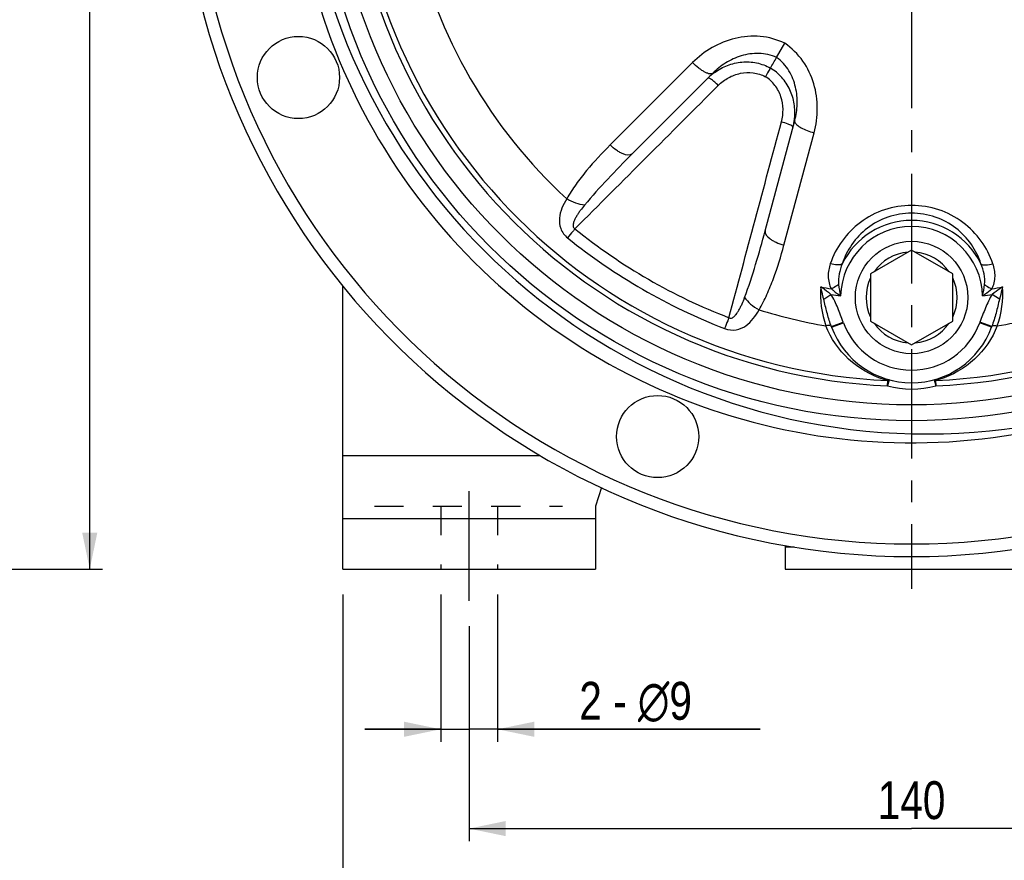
# Model space of a CAD drawing. Header units: millimetres. Extents: x 0 to 841, y 0 to 594.
# Tile 10 of 13: x 557 to 712, y 201 to 334. Entities that reach past the tile are written whole.
import ezdxf

# ---------------------------------------------------------------- set-up
doc = ezdxf.new("R2010")
doc.units = ezdxf.units.MM
doc.header["$LTSCALE"] = 46.2
doc.linetypes.add('CENTER', pattern=[0.6, 0.375, -0.075, 0.075, -0.075])
doc.linetypes.add('HIDDEN', pattern=[0.2, 0.1, -0.1])
doc.layers.get('0').update_dxf_attribs({"linetype": 'CONTINUOUS'})
for name, color, linetype in [('ASSI', 7, 'CONTINUOUS'), ('GEOM', 7, 'CONTINUOUS'), ('QUOTE', 7, 'CONTINUOUS')]:
    doc.layers.add(name, color=color, linetype=linetype)
doc.styles.get("Standard").update_dxf_attribs({"font": 'txt', "width": 0.8})
doc.dimstyles.new('DIMSTYLE_1', dxfattribs={"dimtxt": 6, "dimasz": 5.8, "dimexe": 1, "dimexo": 2, "dimgap": 0.75, "dimtad": 1, "dimdec": 3, "dimtxsty": 'Standard', "dimblk": '_FILLED', "dimblk1": '_FILLED', "dimblk2": '_FILLED', "dimcen": 0.09, "dimadec": 3, "dimazin": 2, "dimtp": 0.5, "dimtm": 0.5, "dimtfac": 1, "dimtdec": 3, "dimtofl": 0, "dimtmove": 0, "dimatfit": 3, "dimldrblk": '_FILLED', "dimfxl": 0, "dimtolj": 1, "dimarcsym": 0})
doc.dimstyles.new('DIMSTYLE_2', dxfattribs={"dimtxt": 6, "dimasz": 5.8, "dimexe": 1, "dimexo": 2, "dimgap": 0.75, "dimtad": 1, "dimdec": 3, "dimtxsty": 'Standard', "dimblk": '_FILLED', "dimblk1": '_FILLED', "dimblk2": '_FILLED', "dimcen": 0.09, "dimadec": 3, "dimazin": 2, "dimtp": 0.2, "dimtm": 0.2, "dimtfac": 1, "dimtdec": 3, "dimtofl": 0, "dimtmove": 0, "dimatfit": 3, "dimldrblk": '_FILLED', "dimfxl": 0, "dimtolj": 1, "dimarcsym": 0})

# ---------------------------------------------------------------- blocks, each defined once
blk = doc.blocks.new('_FILLED')
at = {"color": 0, "linetype": 'ByBlock'}
blk.add_solid([(0, 0), (-1, 0.207), (-1, -0.207)], dxfattribs=at)
blk = doc.blocks.new('*D1')
at = {"layer": 'QUOTE', "color": 2, "linetype": 'Continuous'}
for p, q in [((627.68, 238.09), (627.68, 204.04)), ((767.68, 238.09), (767.68, 204.04)), ((627.68, 206.04), (697.68, 206.04)), ((767.68, 206.04), (697.68, 206.04))]:
    blk.add_line(p, q, dxfattribs=at)
at = {"layer": 'QUOTE', "color": 2, "linetype": 'Continuous', "xscale": 5.8, "yscale": 5.8, "zscale": 5.8, "rotation": 180}
blk.add_blockref('_FILLED', (627.68, 206.04), dxfattribs=at)
at = {"layer": 'QUOTE', "color": 2, "linetype": 'Continuous', "xscale": 5.8, "yscale": 5.8, "zscale": 5.8}
blk.add_blockref('_FILLED', (767.68, 206.04), dxfattribs=at)
at = {"layer": 'QUOTE', "color": 2, "linetype": 'Continuous', "insert": (697.68, 213.54), "char_height": 6, "width": 16.8, "attachment_point": 2, "line_spacing_factor": 0.9}
blk.add_mtext('140', dxfattribs=at)
blk = doc.blocks.new('*D2')
at = {"layer": 'QUOTE', "color": 2, "linetype": 'Continuous'}
for p, q in [((623.18, 243.09), (623.18, 219.76)), ((632.18, 243.09), (632.18, 219.76)), ((623.18, 221.76), (611.18, 221.76)), ((611.18, 221.76), (627.68, 221.76)), ((673.71, 221.76), (627.68, 221.76)), ((632.18, 221.76), (673.71, 221.76))]:
    blk.add_line(p, q, dxfattribs=at)
at = {"layer": 'QUOTE', "color": 2, "linetype": 'Continuous', "xscale": 5.8, "yscale": 5.8, "zscale": 5.8}
blk.add_blockref('_FILLED', (623.18, 221.76), dxfattribs=at)
at = {"layer": 'QUOTE', "color": 2, "linetype": 'Continuous', "xscale": 5.8, "yscale": 5.8, "zscale": 5.8, "rotation": 180}
blk.add_blockref('_FILLED', (632.18, 221.76), dxfattribs=at)
at = {"layer": 'QUOTE', "color": 2, "linetype": 'Continuous', "insert": (645.11, 229.26), "char_height": 6, "width": 42.9, "attachment_point": 1, "line_spacing_factor": 0.9}
blk.add_mtext('2 - \\Fgdt;{\\Fgdt;n}\\Ftxt;9', dxfattribs=at)
blk = doc.blocks.new('*D5')
at = {"layer": 'QUOTE', "color": 2, "linetype": 'Continuous'}
for p, q in [((357.7, 489.09), (569.66, 489.09)), ((567.66, 489.09), (567.66, 368.09)), ((567.66, 247.09), (567.66, 368.09)), ((435.25, 247.09), (569.66, 247.09))]:
    blk.add_line(p, q, dxfattribs=at)
at = {"layer": 'QUOTE', "color": 2, "linetype": 'Continuous', "xscale": 5.8, "yscale": 5.8, "zscale": 5.8}
for p, rotation in [((567.66, 489.09), 90), ((567.66, 247.09), 270)]:
    blk.add_blockref('_FILLED', p, dxfattribs=dict(at, rotation=rotation))
at = {"layer": 'QUOTE', "color": 2, "linetype": 'Continuous', "insert": (560.16, 368.09), "char_height": 6, "width": 20.4, "attachment_point": 2, "rotation": 90, "line_spacing_factor": 0.9}
blk.add_mtext('242', dxfattribs=at)
blk = doc.blocks.new('*D19')
at = {"layer": 'QUOTE', "color": 2, "linetype": 'Continuous'}
for p, q in [((607.68, 243.09), (607.68, 187.87)), ((787.68, 243.09), (787.68, 187.87)), ((607.68, 189.87), (697.68, 189.87)), ((787.68, 189.87), (697.68, 189.87))]:
    blk.add_line(p, q, dxfattribs=at)
at = {"layer": 'QUOTE', "color": 2, "linetype": 'Continuous', "xscale": 5.8, "yscale": 5.8, "zscale": 5.8, "rotation": 180}
blk.add_blockref('_FILLED', (607.68, 189.87), dxfattribs=at)
at = {"layer": 'QUOTE', "color": 2, "linetype": 'Continuous', "xscale": 5.8, "yscale": 5.8, "zscale": 5.8}
blk.add_blockref('_FILLED', (787.68, 189.87), dxfattribs=at)
at = {"layer": 'QUOTE', "color": 2, "linetype": 'Continuous', "insert": (697.68, 197.37), "char_height": 6, "width": 16.2, "attachment_point": 2, "line_spacing_factor": 0.9}
blk.add_mtext('180', dxfattribs=at)

msp = doc.modelspace()

# ---------------------------------------------------------------- linework, layer by layer
at = {"layer": 'ASSI', "color": 2, "linetype": 'CENTER'}
for p, q in [((697.6846, 365.0915), (697.6846, 243.99)), ((627.6846, 242.0915), (627.6846, 262.0915))]:
    msp.add_line(p, q, dxfattribs=at)
at = {"layer": 'ASSI', "color": 7, "linetype": 'Continuous'}
for p, q in [((607.6846, 265.0915), (607.6846, 291.9065)), ((607.6846, 265.0915), (638.8969, 265.0915)), ((677.6846, 250.5915), (677.6846, 247.0915)), ((677.6846, 247.0915), (717.6846, 247.0915))]:
    msp.add_line(p, q, dxfattribs=at)
at = {"layer": 'ASSI', "color": 8, "linetype": 'HIDDEN'}
for p, q in [((623.1846, 257.0915), (623.1846, 247.0915)), ((632.1846, 257.0915), (632.1846, 247.0915))]:
    msp.add_line(p, q, dxfattribs=at)
at = {"layer": 'ASSI', "color": 7, "linetype": 'Continuous'}
for centre in [(600.6773, 324.9097), (657.5029, 268.0842)]:
    msp.add_circle(centre, 6.5, dxfattribs=at)
at = {"layer": 'GEOM', "color": 7, "linetype": 'Continuous'}
for p, q in [((676.3274, 328.0997), (677.612, 330.3247)), ((666.2174, 325.5718), (653.4605, 312.8148)), ((674.5238, 300.654), (679.1932, 318.0804)), ((697.6846, 297.5971), (691.1846, 293.8443)), ((704.1846, 293.8443), (697.6846, 297.5971)), ((691.1846, 293.8443), (691.1846, 286.3387)), ((704.1846, 286.3387), (704.1846, 293.8443)), ((691.1846, 286.3387), (697.6846, 282.586)), ((697.6846, 282.586), (704.1846, 286.3387)), ((607.6846, 247.0915), (607.6846, 265.0915)), ((648.6315, 260.0056), (647.6846, 257.0915)), ((647.6846, 257.0915), (647.6846, 247.0915)), ((607.6846, 255.0915), (647.6846, 255.0915)), ((677.6846, 250.5915), (677.6846, 247.0915)), ((607.6846, 247.0915), (647.6846, 247.0915))]:
    msp.add_line(p, q, dxfattribs=at)
at = {"layer": 'GEOM', "color": 9, "linetype": 'Continuous'}
for p, q in [((663.0292, 327.268), (650.004, 314.2428)), ((677.4887, 298.3745), (682.2563, 316.1672)), ((683.7743, 289.8244), (684.9247, 290.5869)), ((711.5949, 289.8244), (710.4445, 290.5869)), ((684.9961, 285.4814), (686.8711, 286.1767)), ((685.0251, 285.4025), (686.9006, 286.0972)), ((686.9006, 286.0972), (686.8711, 286.1767)), ((708.4981, 286.1767), (708.4687, 286.0972)), ((710.3441, 285.4025), (708.4687, 286.0972)), ((710.3732, 285.4814), (708.4981, 286.1767)), ((694.1292, 277.0681), (693.8658, 276.1034)), ((693.8658, 276.1034), (693.9024, 276.956)), ((701.2401, 277.0681), (701.5035, 276.1034)), ((701.4669, 276.956), (701.5035, 276.1034)), ((679.0951, 250.5915), (677.6846, 250.5915))]:
    msp.add_line(p, q, dxfattribs=at)
at = {"layer": 'GEOM', "color": 8, "linetype": 'HIDDEN'}
msp.add_line((612.6846, 257.0915), (642.4273, 257.0915), dxfattribs=at)
at = {"layer": 'GEOM', "color": 7, "linetype": 'Continuous'}
for centre, radius in [((697.6846, 365.0915), 94.5), ((697.6846, 290.0915), 8.9)]:
    msp.add_circle(centre, radius, dxfattribs=at)
at = {"layer": 'GEOM', "color": 9, "linetype": 'Continuous'}
msp.add_circle((697.6846, 365.0915), 92, dxfattribs=at)
at = {"layer": 'GEOM', "color": 7, "linetype": 'Continuous'}
for centre, radius, start, end in [((697.6846, 365.0915), 116, 98.678951, 81.321049), ((700.0846, 367.4915), 99, 180, 81.80388), ((697.6846, 365.0915), 98, 100.58398, 298.302446), ((706.2858, 293.2775), 22.6723, 200.112092, 200.324656), ((697.6846, 290.0915), 13.5, 200.324355, 339.67562), ((689.0823, 293.2779), 22.6735, 339.675242, 339.887832), ((678.1846, 250.5915), 0.5, 150.541099, 180)]:
    msp.add_arc(centre, radius, start, end, dxfattribs=at)
at = {"layer": 'GEOM', "color": 9, "linetype": 'Continuous'}
for centre, radius, start, end in [((697.6846, 365.0915), 114, 98.831055, 81.168946), ((697.6846, 365.0915), 89.07, 92.457274, 267.542726), ((697.6846, 365.0915), 89.07, 272.457274, 87.542726), ((697.6846, 365.0915), 88.2166, 92.457274, 267.542726), ((697.6846, 365.0915), 88.2166, 272.457274, 87.542726), ((697.6846, 365.0915), 80.6362, 192.581927, 227.418047), ((671.8015, 318.4565), 8.9798, 126.135395, 134.987094), ((670.2405, 319.3581), 8.9783, 349.529053, 353.935618), ((670.2577, 319.3546), 8.9608, 345.007, 349.53145), ((697.6846, 290.0915), 12.1986, 25.880037, 154.11999), ((701.1603, 371.1116), 90.2232, 231.03262, 248.967379), ((697.6846, 290.0915), 11.2327, 1.272688, 178.727313), ((702.0455, 372.6448), 93.8283, 231.209362, 248.790638), ((697.6846, 290.0915), 7.2, 94.525631, 145.474369), ((697.6846, 290.0915), 7.2, 34.525631, 85.474369), ((697.6846, 290.0915), 7.2, 154.525631, 205.474369), ((697.6846, 290.0915), 7.2, 334.525631, 25.474369), ((697.6844, 290.5301), 14.415, 175.04789, 199.993424), ((697.6846, 365.0915), 74.7104, 258.91719, 260.21873), ((702.6845, 294.1617), 16.6734, 186.907972, 193.24687), ((692.6114, 294.1747), 16.7479, 346.767226, 353.077932), ((697.6846, 365.0915), 74.7104, 279.780903, 281.082812), ((697.7105, 290.5237), 14.3887, 339.995556, 4.985499), ((697.6846, 365.0915), 75.5894, 260.281616, 261.456248), ((697.6846, 365.0915), 75.5894, 278.543752, 279.718334), ((697.6846, 365.0915), 80.6362, 252.581927, 260.32875), ((697.6846, 365.0915), 80.6362, 279.671262, 287.418041), ((706.4513, 293.337), 22.8482, 199.499538, 200.109647), ((697.6846, 290.0915), 11.5, 200.324311, 339.675694), ((697.6846, 290.0915), 7.2, 214.525631, 265.474369), ((697.6846, 290.0915), 7.2, 274.525631, 325.474369), ((697.6726, 291.2322), 14.7656, 252.673491, 255.20662), ((697.6846, 290.0915), 14.5, 254.730065, 285.269935), ((697.6985, 291.2259), 14.7591, 284.792692, 287.223087)]:
    msp.add_arc(centre, radius, start, end, dxfattribs=at)
for points, knots in [([(677.612, 330.3247), (676.4081, 330.9198), (673.76, 331.6432), (669.7246, 331.3022), (666.0328, 329.7987), (663.9448, 328.1836), (663.0292, 327.268)], [0, 0, 0, 0, 0.25449707, 0.50630046, 0.75463398, 1, 1, 1, 1]), ([(682.2563, 316.1672), (682.5914, 317.4179), (682.946, 320.034), (682.4022, 323.9831), (680.6795, 327.6482), (678.7294, 329.5799), (677.612, 330.3247)], [0, 0, 0, 0, 0.24536673, 0.49373136, 0.74552673, 1, 1, 1, 1]), ([(676.3275, 328.0997), (675.447, 328.4909), (673.5345, 328.8899), (670.7292, 328.4638), (668.2425, 327.3155), (666.8389, 326.1932), (666.2174, 325.5718)], [0, 0, 0, 0, 0.26231644, 0.5156675, 0.76072147, 1, 1, 1, 1]), ([(666.2175, 325.5719), (666.1047, 325.459), (665.77, 325.4444), (665.3669, 325.5725), (664.9506, 325.7663), (664.4952, 326.0437), (663.8263, 326.5266), (663.3434, 326.9562), (663.0292, 327.268)], [0, 0, 0, 0, 0.12684902, 0.2238871, 0.34505899, 0.4878256, 0.64813762, 1, 1, 1, 1]), ([(666.5062, 325.7088), (667.1344, 326.1675), (668.5185, 326.9237), (670.8195, 327.4616), (673.183, 327.3359), (674.6702, 326.7854), (675.3496, 326.4054)], [0, 0, 0, 0, 0.24990089, 0.49984069, 0.74990714, 1, 1, 1, 1]), ([(679.1932, 318.0804), (679.4207, 318.9294), (679.6907, 320.7064), (679.4417, 323.4343), (678.4078, 326.0764), (677.1063, 327.533), (676.3275, 328.0997)], [0, 0, 0, 0, 0.23931483, 0.48441768, 0.73775825, 1, 1, 1, 1]), ([(667.0962, 323.6548), (667.5703, 324.1294), (668.6581, 324.9525), (670.5746, 325.674), (672.6342, 325.7756), (673.9608, 325.3567), (674.5566, 325.0325)], [0, 0, 0, 0, 0.24872504, 0.49806533, 0.74853867, 1, 1, 1, 1]), ([(679.1686, 318.4096), (679.2506, 319.1821), (679.2118, 320.7569), (678.5264, 323.0153), (677.2364, 324.9961), (676.0175, 326.0075), (675.3496, 326.4054)], [0, 0, 0, 0, 0.2499031, 0.49984235, 0.74990809, 1, 1, 1, 1]), ([(667.0962, 323.6548), (666.917, 323.8332), (666.5743, 324.1534), (666.0966, 324.5391), (665.7502, 324.7608), (665.5492, 324.835), (665.4715, 324.8257), (665.4533, 324.8076)], [0, 0, 0, 0, 0.36965293, 0.68409896, 0.89944251, 0.96248616, 1, 1, 1, 1]), ([(677.0936, 317.8828), (677.2676, 318.5307), (677.4365, 319.8843), (677.1031, 321.9048), (676.1613, 323.7392), (675.1352, 324.6787), (674.5566, 325.0325)], [0, 0, 0, 0, 0.24872985, 0.49806853, 0.74854083, 1, 1, 1, 1]), ([(678.4185, 317.4213), (678.3271, 317.4637), (677.8959, 317.646), (677.4481, 317.787), (677.0936, 317.8828)], [0, 0, 0, 0, 0.21524236, 1, 1, 1, 1]), ([(679.1932, 318.0804), (679.1786, 318.026), (679.1802, 317.9445), (679.2025, 317.8705), (679.2097, 317.8507)], [0, 0, 0, 0, 0.72788059, 1, 1, 1, 1]), ([(679.2097, 317.8507), (679.2714, 317.6803), (679.5988, 317.3346), (680.2683, 316.9088), (681.1878, 316.4946), (681.8838, 316.2686), (682.2563, 316.1672)], [0, 0, 0, 0, 0.15304716, 0.3825094, 0.67400502, 1, 1, 1, 1]), ([(678.8025, 317.2025), (678.7793, 317.2205), (678.658, 317.3048), (678.5255, 317.3715), (678.4185, 317.4213)], [0, 0, 0, 0, 0.19948581, 1, 1, 1, 1]), ([(678.9134, 317.0364), (678.9164, 317.0477), (678.9108, 317.1196), (678.8476, 317.1674), (678.8025, 317.2025)], [0, 0, 0, 0, 0.1692909, 1, 1, 1, 1]), ([(650.004, 314.2428), (648.6995, 312.9384), (646.8137, 310.9206), (644.5629, 308.0305), (643.5665, 306.5067), (643.1224, 305.718)], [0, 0, 0, 0, 0.50386873, 0.75277096, 1, 1, 1, 1]), ([(653.4605, 312.8148), (653.1244, 312.4787), (652.2604, 312.6826), (651.5217, 313.0583), (650.8116, 313.5099), (650.3192, 313.931), (650.004, 314.2428)], [0, 0, 0, 0, 0.36374146, 0.50460943, 0.66066788, 1, 1, 1, 1]), ([(653.4605, 312.8148), (652.1555, 311.5098), (649.5839, 308.8729), (647.1143, 306.1358), (645.9472, 304.7163)], [0, 0, 0, 0, 0.50105617, 1, 1, 1, 1]), ([(643.1224, 305.718), (642.8319, 305.243), (642.3163, 304.27), (641.8645, 302.6596), (642.042, 300.8976), (642.7838, 299.8985), (643.2643, 299.5112)], [0, 0, 0, 0, 0.24544172, 0.48325335, 0.72792654, 1, 1, 1, 1]), ([(645.9472, 304.7163), (645.4781, 304.738), (644.4843, 304.9818), (643.5764, 305.4313), (643.1226, 305.7183)], [0, 0, 0, 0, 0.4664879, 1, 1, 1, 1]), ([(645.9472, 304.7163), (645.7142, 304.433), (645.374, 304.002), (644.9524, 303.4061), (644.66, 302.948), (644.4013, 302.473), (644.2291, 302.0557), (644.1464, 301.7042), (644.1285, 301.4298), (644.1948, 301.15), (644.3375, 301.0086), (644.4209, 300.9626)], [0, 0, 0, 0, 0.25154869, 0.37638827, 0.50055758, 0.62407286, 0.74711503, 0.80878141, 0.87100647, 0.93463053, 1, 1, 1, 1]), ([(697.6846, 304.6646), (696.2308, 304.6643), (693.3297, 304.1927), (689.4918, 302.1824), (686.5302, 299.179), (685.2559, 296.7126), (684.8199, 295.4397)], [0, 0, 0, 0, 0.25921205, 0.51338764, 0.7601161, 1, 1, 1, 1]), ([(710.5493, 295.4397), (710.1134, 296.7126), (708.8391, 299.179), (705.8774, 302.1824), (702.0395, 304.1926), (699.1385, 304.6644), (697.6846, 304.6646)], [0, 0, 0, 0, 0.23988392, 0.4866124, 0.7407881, 1, 1, 1, 1]), ([(697.6846, 303.4437), (696.4198, 303.4435), (693.9028, 303.0233), (690.6054, 301.2471), (688.108, 298.6301), (687.0593, 296.5049), (686.7094, 295.4161)], [0, 0, 0, 0, 0.26202983, 0.51737092, 0.76305228, 1, 1, 1, 1]), ([(708.6598, 295.4161), (708.31, 296.505), (707.2613, 298.6301), (704.7638, 301.2471), (701.4665, 303.0233), (698.9494, 303.4436), (697.6846, 303.4437)], [0, 0, 0, 0, 0.23694768, 0.4826288, 0.73797005, 1, 1, 1, 1]), ([(644.4209, 300.9626), (644.3137, 300.8293), (643.9265, 300.3468), (643.541, 299.8629), (643.2643, 299.5112)], [0, 0, 0, 0, 0.27659489, 1, 1, 1, 1]), ([(671.2669, 290.0979), (671.9127, 291.8185), (673.0483, 295.3257), (674.0461, 298.8713), (674.5238, 300.654)], [0, 0, 0, 0, 0.49894395, 1, 1, 1, 1]), ([(674.5238, 300.654), (674.4007, 300.1948), (675.0093, 299.5485), (675.704, 299.0966), (676.4502, 298.7075), (677.061, 298.4916), (677.4887, 298.3745)], [0, 0, 0, 0, 0.36374145, 0.50460943, 0.66066787, 1, 1, 1, 1]), ([(673.5467, 288.1523), (674.0077, 288.9312), (674.8292, 290.5561), (676.2067, 293.9505), (677.0112, 296.5926), (677.4887, 298.3745)], [0, 0, 0, 0, 0.24722965, 0.49613228, 1, 1, 1, 1]), ([(684.8199, 295.4397), (684.6012, 294.8008), (684.3515, 293.4467), (684.6524, 292.0549), (684.9926, 291.4673)], [0, 0, 0, 0, 0.49866074, 1, 1, 1, 1]), ([(686.7094, 295.416), (686.6157, 295.3493), (686.3566, 295.2596), (685.7115, 295.2182), (685.1814, 295.3261), (684.8199, 295.4397)], [0, 0, 0, 0, 0.17830431, 0.41219934, 1, 1, 1, 1]), ([(686.7095, 295.4162), (686.4905, 294.9046), (686.1549, 293.8377), (686.0656, 292.7079), (686.1321, 292.1563)], [0, 0, 0, 0, 0.50042619, 1, 1, 1, 1]), ([(708.6598, 295.4159), (708.7535, 295.3493), (709.0126, 295.2596), (709.6578, 295.2182), (710.1879, 295.3261), (710.5493, 295.4398)], [0, 0, 0, 0, 0.17830582, 0.41220258, 1, 1, 1, 1]), ([(709.2371, 292.1563), (709.3037, 292.7079), (709.2143, 293.8377), (708.8788, 294.9046), (708.6598, 295.4162)], [0, 0, 0, 0, 0.49957894, 1, 1, 1, 1]), ([(710.3766, 291.467), (710.7168, 292.0547), (711.0179, 293.4466), (710.7681, 294.8008), (710.5493, 295.4397)], [0, 0, 0, 0, 0.50136355, 1, 1, 1, 1]), ([(684.9247, 290.5869), (684.7924, 290.6891), (684.2636, 291.0917), (683.7274, 291.4845), (683.3232, 291.7744)], [0, 0, 0, 0, 0.2515484, 1, 1, 1, 1]), ([(683.7743, 289.8244), (683.7313, 289.9885), (683.5663, 290.635), (683.4199, 291.2863), (683.3232, 291.7744)], [0, 0, 0, 0, 0.25427941, 1, 1, 1, 1]), ([(684.9923, 291.4674), (685.1079, 291.3689), (685.5822, 290.9766), (686.0756, 290.6077), (686.4547, 290.341)], [0, 0, 0, 0, 0.24676631, 1, 1, 1, 1]), ([(686.1321, 292.1563), (686.0471, 292.0889), (685.6891, 291.8253), (685.2992, 291.6047), (684.9927, 291.4671)], [0, 0, 0, 0, 0.24394841, 1, 1, 1, 1]), ([(708.9145, 290.341), (709.0414, 290.4301), (709.541, 290.7891), (710.0261, 291.1687), (710.3765, 291.467)], [0, 0, 0, 0, 0.25205457, 1, 1, 1, 1]), ([(709.2371, 292.1563), (709.3221, 292.0889), (709.6802, 291.8253), (710.07, 291.6047), (710.3766, 291.467)], [0, 0, 0, 0, 0.24394842, 1, 1, 1, 1]), ([(712.046, 291.7744), (711.9122, 291.6784), (711.3737, 291.289), (710.8402, 290.8924), (710.4444, 290.5868)], [0, 0, 0, 0, 0.24776912, 1, 1, 1, 1]), ([(712.0447, 291.7671), (712.0129, 291.6071), (711.8781, 290.9561), (711.7223, 290.3095), (711.5949, 289.8244)], [0, 0, 0, 0, 0.2454223, 1, 1, 1, 1]), ([(668.7793, 286.8994), (668.861, 286.8498), (669.0555, 286.7973), (669.3309, 286.8808), (669.56, 287.0328), (669.8225, 287.2808), (670.0979, 287.6383), (670.3796, 288.0999), (670.63, 288.582), (670.935, 289.2448), (671.1381, 289.7547), (671.2669, 290.0979)], [0, 0, 0, 0, 0.06558423, 0.12928313, 0.19147506, 0.25314583, 0.37616493, 0.4996412, 0.62376514, 0.74855427, 1, 1, 1, 1]), ([(671.267, 290.0979), (671.5203, 289.7026), (672.2283, 288.9638), (673.0714, 288.4022), (673.5469, 288.1527)], [0, 0, 0, 0, 0.46648173, 1, 1, 1, 1]), ([(684.9137, 285.7103), (684.6761, 286.3811), (684.3682, 287.4046), (684.0263, 288.7863), (683.8648, 289.4798), (683.7743, 289.8244)], [0, 0, 0, 0, 0.49987032, 0.74977993, 1, 1, 1, 1]), ([(686.8711, 286.1767), (686.5913, 286.9314), (686.1699, 288.0635), (685.5281, 289.5396), (685.1469, 290.2517), (684.9247, 290.5869)], [0, 0, 0, 0, 0.50008465, 0.75010932, 1, 1, 1, 1]), ([(710.4445, 290.5869), (710.2224, 290.2515), (709.8411, 289.5396), (709.1994, 288.0635), (708.7779, 286.9314), (708.4981, 286.1767)], [0, 0, 0, 0, 0.24989895, 0.499923, 1, 1, 1, 1]), ([(711.5949, 289.8244), (711.4993, 289.4603), (711.3294, 288.7271), (710.9652, 287.2675), (710.6318, 286.1877), (710.3732, 285.4814)], [0, 0, 0, 0, 0.25020086, 0.50009291, 1, 1, 1, 1]), ([(668.1006, 285.1719), (668.6759, 284.948), (669.9129, 284.8076), (671.5275, 285.5338), (672.696, 286.7306), (673.2807, 287.6633), (673.5466, 288.1523)], [0, 0, 0, 0, 0.27214428, 0.51683893, 0.75461095, 1, 1, 1, 1]), ([(668.7792, 286.8994), (668.7174, 286.7398), (668.4931, 286.1633), (668.2668, 285.5875), (668.1006, 285.172)], [0, 0, 0, 0, 0.27659716, 1, 1, 1, 1]), ([(684.7518, 285.6411), (684.709, 285.65), (684.5035, 285.6729), (684.2955, 285.641), (684.1382, 285.6014)], [0, 0, 0, 0, 0.21230337, 1, 1, 1, 1]), ([(693.2751, 277.1366), (691.2355, 277.7729), (687.3981, 279.9614), (684.901, 283.6207), (684.1382, 285.6014)], [0, 0, 0, 0, 0.50164937, 1, 1, 1, 1]), ([(684.9961, 285.4814), (684.9882, 285.5009), (684.9331, 285.5867), (684.8289, 285.6251), (684.7518, 285.6411)], [0, 0, 0, 0, 0.21034061, 1, 1, 1, 1]), ([(711.2311, 285.6015), (710.4668, 283.617), (707.9627, 279.9507), (704.1138, 277.7626), (702.0686, 277.1286)], [0, 0, 0, 0, 0.49828002, 1, 1, 1, 1]), ([(710.3732, 285.4814), (710.3809, 285.5006), (710.4346, 285.5849), (710.5362, 285.6235), (710.6116, 285.6398)], [0, 0, 0, 0, 0.21113738, 1, 1, 1, 1]), ([(710.6116, 285.6398), (710.6546, 285.6492), (710.8619, 285.6736), (711.0721, 285.6414), (711.2311, 285.6014)], [0, 0, 0, 0, 0.21155332, 1, 1, 1, 1]), ([(694.1292, 277.0681), (694.113, 277.0725), (694.0233, 277.0742), (693.9478, 277.0095), (693.9024, 276.956)], [0, 0, 0, 0, 0.19340762, 1, 1, 1, 1]), ([(701.2401, 277.0681), (701.2563, 277.0725), (701.346, 277.0742), (701.4215, 277.0095), (701.4669, 276.956)], [0, 0, 0, 0, 0.19340873, 1, 1, 1, 1])]:
    msp.add_open_spline(points, degree=3, knots=knots, dxfattribs=at)
at = {"layer": 'GEOM', "color": 7, "linetype": 'Continuous'}
msp.add_open_spline([(675.3496, 326.4054), (675.6753, 326.9703), (676.0014, 327.535), (676.3275, 328.0997)], degree=3, dxfattribs=at)
msp.add_open_spline([(675.3493, 326.4055), (675.3122, 326.3416), (675.0511, 325.8821), (674.7839, 325.4261), (674.5566, 325.0325)], degree=3, knots=[0, 0, 0, 0, 0.13994591, 1, 1, 1, 1], dxfattribs=at)
at = {"layer": 'GEOM', "color": 9, "linetype": 'Continuous'}
for points in [[(644.4209, 300.9626), (651.9808, 308.5252), (659.5408, 316.0877), (667.0962, 323.6548)], [(668.7793, 286.8994), (671.5487, 297.2277), (674.318, 307.5561), (677.0936, 317.8828)]]:
    msp.add_open_spline(points, degree=3, dxfattribs=at)

# ---------------------------------------------------------------- dimensions: what is measured, and where the dimension line sits
at = {"layer": 'QUOTE', "color": 2, "linetype": 'Continuous'}
dim = msp.add_linear_dim(base=(567.6637, 247.0915), p1=(355.7042, 489.0915), p2=(433.2542, 247.0915), angle=270, dimstyle='DIMSTYLE_1', dxfattribs=at)
dim.commit()
dim.dimension.update_dxf_attribs({"geometry": '*D5', "text_midpoint": (567.6637, 367.6915), "dimtype": 160})
for base, p1, p2, picture, middle in [((787.6846, 189.8723), (607.6846, 245.0915), (787.6846, 245.0915), '*D19', (697.2846, 189.8723)), ((767.6846, 206.0379), (627.6846, 240.0915), (767.6846, 240.0915), '*D1', (697.2846, 206.0379))]:
    dim = msp.add_linear_dim(base=base, p1=p1, p2=p2, dimstyle='DIMSTYLE_1', dxfattribs=at)
    dim.commit()
    dim.dimension.update_dxf_attribs({"geometry": picture, "text_midpoint": middle, "dimtype": 160})
dim = msp.add_linear_dim(base=(632.1846, 221.7607), p1=(623.1846, 245.0915), p2=(632.1846, 245.0915), text='2 - %%c<>', dimstyle='DIMSTYLE_2', dxfattribs=at)
dim.commit()
dim.dimension.update_dxf_attribs({"geometry": '*D2', "text_midpoint": (659.4124, 221.7607), "dimtype": 160})

doc.saveas('drawing.dxf')
